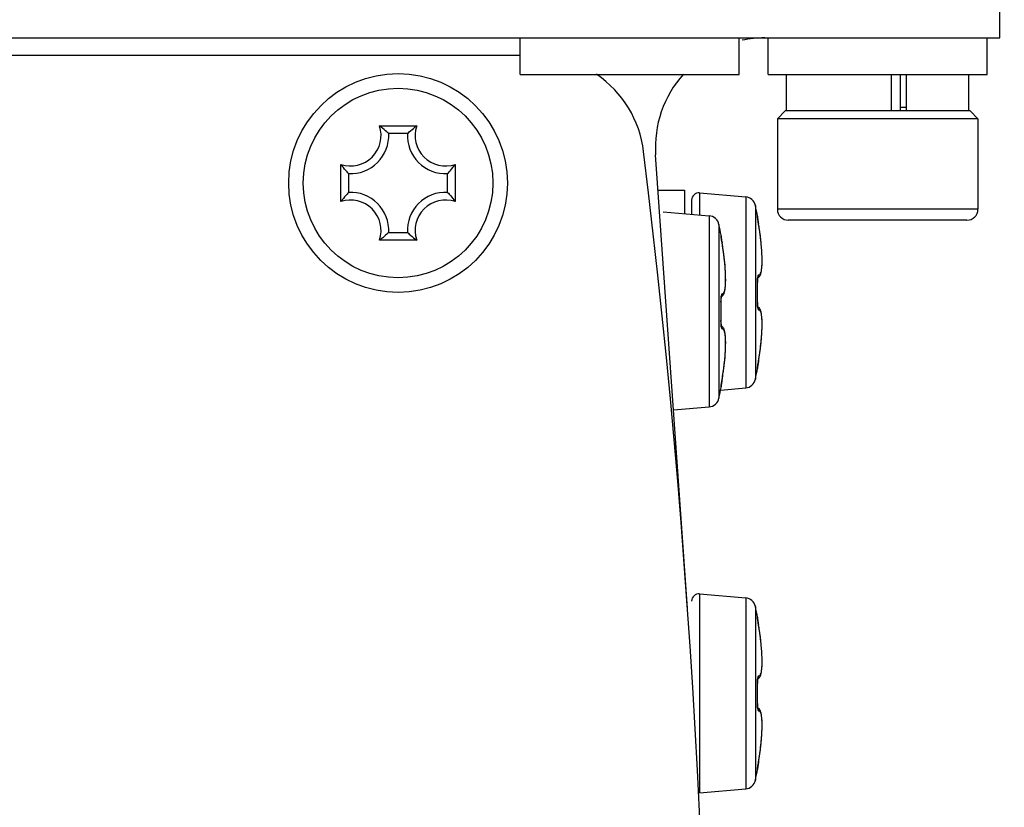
# Model space of a CAD drawing. Header units: millimetres. Extents: x 0 to 420, y 0 to 297.
# Tile 96 of 104: x 361.66 to 368.41, y 228.45 to 233.85. Entities that reach past the tile are written whole.
import ezdxf

# ---------------------------------------------------------------- set-up
doc = ezdxf.new("R2010")
doc.units = ezdxf.units.MM
doc.header["$LTSCALE"] = 23.1
doc.layers.get('0').update_dxf_attribs({"linetype": 'CONTINUOUS'})
doc.layers.add('02___PRT_ALL_AXES', color=7, linetype='CONTINUOUS')
doc.layers.add('DIM_PILOTEES', color=7, linetype='CONTINUOUS')
doc.styles.get("Standard").update_dxf_attribs({"font": 'txt', "width": 0.7})
doc.dimstyles.new('DIMSTYLE_1', dxfattribs={"dimtxt": 2.5, "dimasz": 3.5, "dimexe": 2, "dimexo": 0, "dimtad": 1, "dimdec": 0, "dimlfac": 4, "dimdsep": 46, "dimtxsty": 'STANDARD', "dimblk": '_FILLED', "dimblk1": '_FILLED', "dimblk2": '_FILLED', "dimcen": 0.09, "dimazin": 2, "dimtp": 0.5, "dimtm": 0.5, "dimtfac": 1, "dimtdec": 0, "dimtofl": 0, "dimtmove": 0, "dimatfit": 3, "dimldrblk": '_FILLED', "dimfxl": 1, "dimtolj": 1, "dimarcsym": 0})
doc.dimstyles.new('DIMSTYLE_5', dxfattribs={"dimtxt": 2.5, "dimasz": 3.5, "dimexe": 2, "dimexo": 0, "dimgap": 2.5, "dimtad": 1, "dimlfac": 4, "dimdsep": 46, "dimtxsty": 'STANDARD', "dimblk": '_FILLED', "dimblk1": '_FILLED', "dimblk2": '_FILLED', "dimcen": 0.09, "dimazin": 2, "dimtp": 0.5, "dimtm": 0.5, "dimtfac": 1, "dimtofl": 0, "dimtmove": 0, "dimatfit": 3, "dimldrblk": '_FILLED', "dimfxl": 1, "dimtolj": 1, "dimarcsym": 0})
doc.dimstyles.new('DIMSTYLE_6', dxfattribs={"dimtxt": 2.5, "dimasz": 3.5, "dimexe": 2, "dimexo": 0, "dimtad": 1, "dimdec": 0, "dimlfac": 4, "dimdsep": 46, "dimtxsty": 'STANDARD', "dimblk": '_FILLED', "dimblk1": '_FILLED', "dimblk2": '_FILLED', "dimcen": 0.09, "dimazin": 2, "dimtp": 0.5, "dimtm": 0.5, "dimtfac": 1, "dimtdec": 0, "dimtofl": 0, "dimtmove": 0, "dimatfit": 3, "dimldrblk": '_FILLED', "dimfxl": 1, "dimtolj": 1, "dimarcsym": 0})

# ---------------------------------------------------------------- blocks, each defined once
blk = doc.blocks.new('_FILLED')
at = {"color": 0, "linetype": 'BYBLOCK'}
blk.add_solid([(0, 0), (-1, 0.1429), (-1, -0.1429)], dxfattribs=at)
blk = doc.blocks.new('*D5')
at = {"layer": 'DIM_PILOTEES', "color": 2, "linetype": 'CONTINUOUS'}
for p, q in [((370.3691, 250.8761), (370.3691, 152.328)), ((334.0786, 188.2428), (334.0786, 152.328)), ((334.0786, 154.328), (352.2238, 154.328)), ((370.3691, 154.328), (352.2238, 154.328))]:
    blk.add_line(p, q, dxfattribs=at)
at = {"layer": 'DIM_PILOTEES', "color": 2, "linetype": 'CONTINUOUS', "xscale": 3.5, "yscale": 3.5, "zscale": 3.5, "rotation": 180}
blk.add_blockref('_FILLED', (334.0786, 154.328), dxfattribs=at)
at = {"layer": 'DIM_PILOTEES', "color": 2, "linetype": 'CONTINUOUS', "xscale": 3.5, "yscale": 3.5, "zscale": 3.5}
blk.add_blockref('_FILLED', (370.3691, 154.328), dxfattribs=at)
at = {"layer": 'DIM_PILOTEES', "color": 2, "linetype": 'CONTINUOUS', "insert": (352.8345, 157.453), "char_height": 2.5, "width": 7.767857, "attachment_point": 2, "line_spacing_factor": 0.9}
blk.add_mtext('{\\ftxt;\\W0.0001;\\H0.0001;\\~}{\\ftxt;\\W2.0714285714;\\H2.5; }{\\ftxt;\\W0.0001;\\H0.0001;\\~}', dxfattribs=at)
blk = doc.blocks.new('*D8')
at = {"layer": 'DIM_PILOTEES', "color": 2, "linetype": 'CONTINUOUS'}
for p, q in [((309.135, 219.2813), (296.6884, 217.6427)), ((396.5402, 219.2791), (408.9702, 217.6427))]:
    blk.add_line(p, q, dxfattribs=at)
for start, end in [(90, 187.5), (-7.5, 90)]:
    blk.add_arc((352.8293, 225.0337), 54.6253, start, end, dxfattribs=at)
for points in [[(297.8283, 221.3373), (298.6713, 217.9037), (298.8234, 221.436)], [(406.8352, 221.436), (406.9873, 217.9037), (407.8303, 221.3373)]]:
    blk.add_solid(points, dxfattribs=at)
at = {"layer": 'DIM_PILOTEES', "color": 2, "linetype": 'CONTINUOUS', "insert": (354.2824, 284.6414), "char_height": 2.5, "width": 23.75, "attachment_point": 2, "rotation": 358.60351, "line_spacing_factor": 0.9}
blk.add_mtext('{\\ftxt;\\W0.0001;\\H0.0001;\\~}{\\ftxt;\\W3.5952380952;\\H2.5; }{\\ftxt;\\W0.0001;\\H0.0001;\\~}{\\ftxt;\\W0.0001;\\H0.0001;\\~}{\\ftxt;\\W2.0714285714;\\H2.5; }{\\ftxt;\\W0.0001;\\H0.0001;\\~}{\\ftxt;\\W0.0001;\\H0.0001;\\~}{\\ftxt;\\W0.6666666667;\\H2.5; }{\\ftxt;\\W0.0001;\\H0.0001;\\~}', dxfattribs=at)
blk = doc.blocks.new('*D9')
at = {"layer": 'DIM_PILOTEES', "color": 2, "linetype": 'CONTINUOUS'}
blk.add_line((375.0271, 250.397), (398.1553, 276.8234), dxfattribs=at)
at = {"layer": 'DIM_PILOTEES', "color": 2, "linetype": 'CONTINUOUS', "xscale": 3.5, "yscale": 3.5, "zscale": 3.5, "rotation": 228.8077886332}
blk.add_blockref('_FILLED', (375.0271, 250.397), dxfattribs=at)
at = {"layer": 'DIM_PILOTEES', "color": 2, "linetype": 'CONTINUOUS', "insert": (391.2171, 273.6409), "char_height": 2.5, "width": 10.446429, "attachment_point": 1, "rotation": 48.80779, "line_spacing_factor": 0.9}
blk.add_mtext('{\\ftxt;\\W0.0001;\\H0.0001;\\~}{\\ftxt;\\W0.7857142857;\\H2.5; }{\\ftxt;\\W0.0001;\\H0.0001;\\~}{\\ftxt;\\W0.0001;\\H0.0001;\\~}{\\ftxt;\\W2.0;\\H2.5; }{\\ftxt;\\W0.0001;\\H0.0001;\\~}', dxfattribs=at)

msp = doc.modelspace()

# ---------------------------------------------------------------- linework, layer by layer
at = {"color": 7, "linetype": 'CONTINUOUS'}
for p, q in [((368.3752, 233.7289), (368.3752, 251.3539)), ((337.3002, 233.7289), (368.3752, 233.7289)), ((366.7877, 233.4789), (366.7877, 233.7289)), ((368.2877, 233.4789), (368.2877, 233.7289)), ((366.7877, 233.4789), (368.2877, 233.4789)), ((366.9127, 233.2289), (366.9127, 233.4789)), ((367.6337, 233.2289), (367.6337, 233.4789)), ((367.6939, 233.2289), (367.6939, 233.4789)), ((367.7347, 233.2289), (367.7347, 233.4789)), ((368.1627, 233.2289), (368.1627, 233.4789)), ((366.904, 233.2289), (366.8502, 233.1751)), ((368.1715, 233.2289), (366.904, 233.2289)), ((367.6939, 233.2539), (367.7347, 233.2539)), ((368.1715, 233.2289), (368.2252, 233.1751)), ((366.8502, 233.1751), (366.8502, 232.5539)), ((368.2252, 233.1751), (366.8502, 233.1751)), ((368.2252, 233.1751), (368.2252, 232.5539)), ((364.1225, 233.1257), (364.378, 233.1257)), ((364.3147, 233.0729), (364.1858, 233.0729)), ((366.2344, 229.8157), (366.016, 232.9264)), ((363.8585, 232.6061), (363.8585, 232.8616)), ((364.642, 232.8616), (364.642, 232.6061)), ((363.9112, 232.7983), (363.9112, 232.6695)), ((364.5893, 232.6695), (364.5893, 232.7983)), ((366.033, 232.6839), (366.2127, 232.6839)), ((366.2127, 232.6839), (366.2127, 232.5239)), ((363.8675, 232.6184), (363.8665, 232.6171)), ((363.8675, 232.6183), (363.8665, 232.6171)), ((366.2627, 232.6168), (366.2627, 232.5195)), ((366.3171, 232.6666), (366.3171, 232.5148)), ((366.3171, 232.6666), (366.6331, 232.639)), ((366.6331, 232.639), (366.6331, 231.3288)), ((366.6999, 232.5799), (366.6999, 231.3879)), ((368.2252, 232.5539), (366.8502, 232.5539)), ((366.0671, 232.5366), (366.3831, 232.509)), ((366.3831, 232.509), (366.3831, 231.1988)), ((366.7138, 232.5058), (366.7147, 232.5059)), ((366.7143, 232.5), (366.7142, 232.5015)), ((366.7143, 232.4997), (366.7142, 232.5013)), ((366.7147, 232.497), (366.7143, 232.4997)), ((366.7149, 232.4952), (366.7147, 232.497)), ((366.7147, 232.4967), (366.7147, 232.497)), ((366.7152, 232.4926), (366.7148, 232.4956)), ((366.7157, 232.4896), (366.7152, 232.4931)), ((366.7163, 232.4854), (366.7156, 232.4903)), ((366.717, 232.4804), (366.7162, 232.4862)), ((366.7181, 232.4734), (366.7168, 232.4817)), ((366.4499, 232.4499), (366.4499, 231.2579)), ((366.7196, 232.464), (366.7181, 232.4738)), ((366.7213, 232.454), (366.7196, 232.4641)), ((366.7256, 232.4275), (366.7213, 232.454)), ((366.7255, 232.4278), (366.7214, 232.4536)), ((366.7299, 232.3982), (366.7255, 232.4278)), ((368.1502, 232.4789), (366.9252, 232.4789)), ((364.1347, 232.3512), (364.1334, 232.3502)), ((364.1347, 232.3512), (364.1334, 232.3502)), ((364.1858, 232.3948), (364.3147, 232.3948)), ((366.4638, 232.3758), (366.4647, 232.3759)), ((366.4643, 232.3703), (366.4642, 232.3713)), ((366.4647, 232.367), (366.4643, 232.3703)), ((366.4654, 232.3614), (366.465, 232.3641)), ((366.4661, 232.3566), (366.4654, 232.3614)), ((366.4669, 232.3511), (366.4661, 232.3566)), ((366.4683, 232.3426), (366.4669, 232.3511)), ((366.7369, 232.3433), (366.7337, 232.3703)), ((364.378, 232.3421), (364.1225, 232.3421)), ((366.4698, 232.333), (366.4683, 232.3426)), ((366.4713, 232.324), (366.4698, 232.333)), ((366.7396, 232.3175), (366.7369, 232.3433)), ((366.7388, 232.3248), (366.7385, 232.3279)), ((366.7418, 232.2933), (366.7396, 232.3177)), ((366.7447, 232.2493), (366.7435, 232.2706)), ((366.7456, 232.2292), (366.7447, 232.2493)), ((366.746, 232.2107), (366.7456, 232.2293)), ((366.746, 232.1936), (366.746, 232.2108)), ((366.4906, 232.176), (366.4904, 232.1792)), ((366.7426, 232.1393), (366.7439, 232.1509)), ((366.7439, 232.1508), (366.745, 232.1638)), ((366.745, 232.1637), (366.7457, 232.178)), ((366.7457, 232.1779), (366.746, 232.1937)), ((366.7153, 232.0819), (366.716, 232.0822)), ((366.7389, 232.1199), (366.7409, 232.1291)), ((366.7409, 232.129), (366.7426, 232.1393)), ((366.7138, 232.0525), (366.7143, 232.0525)), ((366.4643, 231.9377), (366.4645, 231.9426)), ((366.4645, 231.9425), (366.4648, 231.9468)), ((366.4648, 231.9468), (366.4652, 231.9504)), ((366.4653, 231.952), (366.4668, 231.9527)), ((366.4638, 231.9225), (366.4643, 231.9225)), ((366.4642, 231.9325), (366.4643, 231.9379)), ((366.4642, 231.927), (366.4642, 231.9328)), ((366.4643, 231.9225), (366.4642, 231.9274)), ((366.7138, 231.9153), (366.7143, 231.9153)), ((366.7142, 231.9108), (366.7143, 231.9153)), ((366.7144, 231.8977), (366.7143, 231.9018)), ((366.7146, 231.8939), (366.7144, 231.8977)), ((366.7149, 231.8905), (366.7146, 231.8943)), ((366.739, 231.8478), (366.7367, 231.856)), ((366.7409, 231.8387), (366.7389, 231.8479)), ((366.7426, 231.8284), (366.7409, 231.8388)), ((366.7439, 231.8169), (366.7426, 231.8285)), ((366.745, 231.804), (366.7439, 231.817)), ((366.4638, 231.7853), (366.4643, 231.7853)), ((366.4668, 231.7551), (366.4653, 231.7558)), ((366.7447, 231.7185), (366.7456, 231.7386)), ((366.7457, 231.7898), (366.745, 231.8041)), ((366.7456, 231.7385), (366.746, 231.7571)), ((366.746, 231.7571), (366.746, 231.7742)), ((366.4876, 231.7228), (366.4851, 231.7305)), ((366.4898, 231.7143), (366.4876, 231.7229)), ((366.4916, 231.7049), (366.4898, 231.7144)), ((366.4931, 231.6943), (366.4916, 231.705)), ((366.4943, 231.6826), (366.4931, 231.6944)), ((366.4952, 231.6696), (366.4943, 231.6827)), ((366.7435, 231.6972), (366.7448, 231.7187)), ((366.4945, 231.5844), (366.4954, 231.6044)), ((366.4958, 231.6553), (366.4952, 231.6697)), ((366.4954, 231.6043), (366.4959, 231.6228)), ((366.496, 231.6397), (366.4958, 231.6554)), ((366.4959, 231.6227), (366.496, 231.6398)), ((366.7337, 231.5975), (366.7369, 231.6247)), ((366.7404, 231.6591), (366.7406, 231.6608)), ((366.4892, 231.5167), (366.4915, 231.5409)), ((366.4915, 231.5409), (366.4932, 231.5635)), ((366.7213, 231.5138), (366.7256, 231.5403)), ((366.7256, 231.5402), (366.7299, 231.5696)), ((366.7299, 231.5693), (366.7337, 231.5978)), ((366.4833, 231.4649), (366.4866, 231.4917)), ((366.4865, 231.4914), (366.4893, 231.5169)), ((366.7142, 231.4663), (366.7144, 231.4685)), ((366.7143, 231.4675), (366.7147, 231.4708)), ((366.7147, 231.4708), (366.7148, 231.4721)), ((366.7148, 231.4721), (366.7152, 231.4748)), ((366.7152, 231.4748), (366.7156, 231.478)), ((366.7156, 231.478), (366.7165, 231.4836)), ((366.7165, 231.4836), (366.7175, 231.4902)), ((366.7175, 231.4902), (366.7186, 231.4976)), ((366.7186, 231.4976), (366.7204, 231.5084)), ((366.7204, 231.5084), (366.7213, 231.5138)), ((366.4713, 231.3838), (366.4754, 231.4089)), ((366.4753, 231.4087), (366.4796, 231.4376)), ((366.4796, 231.4372), (366.4834, 231.4652)), ((366.7147, 231.4619), (366.7138, 231.462)), ((366.7142, 231.4663), (366.7143, 231.4675)), ((366.4642, 231.3363), (366.4643, 231.3382)), ((366.4643, 231.3382), (366.4647, 231.3408)), ((366.4647, 231.3411), (366.465, 231.3437)), ((366.4647, 231.3408), (366.4648, 231.3421)), ((366.465, 231.3435), (366.4655, 231.3467)), ((366.4654, 231.3464), (366.466, 231.3502)), ((366.4659, 231.3499), (366.4669, 231.3563)), ((366.4668, 231.3559), (366.468, 231.3633)), ((366.4679, 231.3629), (366.4692, 231.3711)), ((366.4691, 231.3706), (366.471, 231.3818)), ((366.4706, 231.3795), (366.4713, 231.3838)), ((366.4612, 231.3138), (366.6331, 231.3288)), ((366.4647, 231.3319), (366.4638, 231.332)), ((366.1388, 231.1774), (366.3831, 231.1988)), ((366.3171, 229.9166), (366.3171, 228.5511)), ((366.3171, 229.9166), (366.6331, 229.889)), ((366.6331, 229.889), (366.6331, 228.5788)), ((366.6999, 229.8299), (366.6999, 228.6379)), ((366.7138, 229.7558), (366.7147, 229.7559)), ((366.7143, 229.75), (366.7142, 229.7515)), ((366.7143, 229.7497), (366.7142, 229.7513)), ((366.7147, 229.747), (366.7143, 229.7497)), ((366.7149, 229.7452), (366.7147, 229.747)), ((366.7147, 229.7467), (366.7147, 229.747)), ((366.7152, 229.7426), (366.7148, 229.7456)), ((366.7157, 229.7396), (366.7152, 229.7431)), ((366.7163, 229.7354), (366.7156, 229.7403)), ((366.717, 229.7304), (366.7162, 229.7362)), ((366.7181, 229.7234), (366.7168, 229.7317)), ((366.7196, 229.714), (366.7181, 229.7238)), ((366.7213, 229.704), (366.7196, 229.7141)), ((366.7256, 229.6775), (366.7213, 229.704)), ((366.7255, 229.6778), (366.7214, 229.7036)), ((366.7299, 229.6482), (366.7255, 229.6778)), ((366.7369, 229.5933), (366.7337, 229.6203)), ((366.7396, 229.5675), (366.7369, 229.5933)), ((366.7388, 229.5748), (366.7385, 229.5779)), ((366.7418, 229.5433), (366.7396, 229.5677)), ((366.7447, 229.4993), (366.7435, 229.5206)), ((366.7456, 229.4792), (366.7447, 229.4993)), ((366.746, 229.4607), (366.7456, 229.4793)), ((366.7457, 229.4279), (366.746, 229.4437)), ((366.746, 229.4436), (366.746, 229.4608)), ((366.7389, 229.3699), (366.7409, 229.3791)), ((366.7409, 229.379), (366.7426, 229.3893)), ((366.7426, 229.3893), (366.7439, 229.4009)), ((366.7439, 229.4008), (366.745, 229.4138)), ((366.745, 229.4137), (366.7457, 229.428)), ((366.7153, 229.3319), (366.716, 229.3322)), ((366.7138, 229.3025), (366.7143, 229.3025)), ((366.7138, 229.1653), (366.7143, 229.1653)), ((366.7142, 229.1608), (366.7143, 229.1653)), ((366.7144, 229.1477), (366.7143, 229.1518)), ((366.7146, 229.1439), (366.7144, 229.1477)), ((366.7149, 229.1405), (366.7146, 229.1443)), ((366.739, 229.0978), (366.7367, 229.106)), ((366.7409, 229.0887), (366.7389, 229.0979)), ((366.7426, 229.0784), (366.7409, 229.0888)), ((366.7439, 229.0669), (366.7426, 229.0785)), ((366.745, 229.054), (366.7439, 229.067)), ((366.7457, 229.0398), (366.745, 229.0541)), ((366.7447, 228.9685), (366.7456, 228.9886)), ((366.7456, 228.9885), (366.746, 229.0071)), ((366.746, 229.0071), (366.746, 229.0242)), ((366.7404, 228.9091), (366.7406, 228.9108)), ((366.7435, 228.9472), (366.7448, 228.9687)), ((366.7299, 228.8193), (366.7337, 228.8478)), ((366.7337, 228.8475), (366.7369, 228.8747)), ((366.7213, 228.7638), (366.7256, 228.7903)), ((366.7256, 228.7902), (366.7299, 228.8196)), ((366.7147, 228.7119), (366.7138, 228.712)), ((366.7142, 228.7163), (366.7144, 228.7185)), ((366.7142, 228.7163), (366.7143, 228.7175)), ((366.7143, 228.7175), (366.7147, 228.7208)), ((366.7147, 228.7208), (366.7148, 228.7221)), ((366.7148, 228.7221), (366.7152, 228.7248)), ((366.7152, 228.7248), (366.7156, 228.728)), ((366.7156, 228.728), (366.7165, 228.7336)), ((366.7165, 228.7336), (366.7175, 228.7402)), ((366.7175, 228.7402), (366.7186, 228.7476)), ((366.7186, 228.7476), (366.7204, 228.7584)), ((366.7204, 228.7584), (366.7213, 228.7638)), ((366.3171, 228.5511), (366.6331, 228.5788))]:
    msp.add_line(p, q, dxfattribs=at)
at = {"color": 3, "linetype": 'CONTINUOUS'}
msp.add_line((365.0877, 233.6089), (340.5877, 233.6089), dxfattribs=at)
at = {"color": 7, "linetype": 'CONTINUOUS'}
for points in [[(366.465, 232.3641), (366.4647, 232.3664), (366.4647, 232.367)], [(366.7369, 232.3431), (366.7337, 232.37), (366.7299, 232.3984)], [(366.4668, 231.9527), (366.4731, 231.9578), (366.478, 231.9637), (366.4819, 231.9702), (366.485, 231.9773), (366.4876, 231.9849), (366.4898, 231.9934), (366.4916, 232.0028), (366.4931, 232.0134), (366.4943, 232.0251), (366.4952, 232.0381), (366.4958, 232.0523), (366.496, 232.068), (366.4959, 232.085), (366.4954, 232.1034), (366.4945, 232.1231), (366.4932, 232.1443), (366.4915, 232.1669), (366.4893, 232.1908), (366.4866, 232.2161), (366.4834, 232.2426), (366.4796, 232.2702), (366.4754, 232.2989), (366.4713, 232.324)], [(366.7448, 232.2491), (366.7435, 232.2705), (366.7418, 232.2935)], [(366.7143, 232.0525), (366.7142, 232.0571), (366.7142, 232.0617), (366.7143, 232.0661), (366.7144, 232.0702), (366.7146, 232.074), (366.7149, 232.0775), (366.7152, 232.0806)], [(366.7152, 232.0806), (366.7155, 232.0833), (366.7158, 232.0856), (366.7162, 232.0875), (366.7164, 232.0888), (366.7166, 232.0896)], [(366.716, 232.0822), (366.722, 232.0867), (366.7268, 232.092), (366.7308, 232.098), (366.734, 232.1046), (366.7367, 232.1118), (366.739, 232.1199)], [(366.7143, 231.9153), (366.7147, 231.9353), (366.715, 231.9595), (366.7151, 231.9837), (366.715, 232.0079), (366.7147, 232.0322), (366.7143, 232.0525)], [(366.4652, 231.9504), (366.4655, 231.9534), (366.4659, 231.9558), (366.4662, 231.9577), (366.4665, 231.959)], [(366.4642, 231.782), (366.4647, 231.8047), (366.465, 231.8292), (366.4651, 231.8537), (366.465, 231.8782), (366.4647, 231.9027), (366.4643, 231.9225)], [(366.7142, 231.9051), (366.7142, 231.9089), (366.7142, 231.9129)], [(366.7143, 231.9013), (366.7142, 231.9062), (366.7142, 231.9108)], [(366.7153, 231.8857), (366.7151, 231.8883), (366.7148, 231.8912)], [(366.7153, 231.8859), (366.7152, 231.8874), (366.7149, 231.8905)], [(366.722, 231.8811), (366.716, 231.8856), (366.7153, 231.8859)], [(366.7167, 231.8781), (366.7167, 231.8779), (366.7167, 231.8781), (366.7165, 231.8789), (366.7162, 231.88), (366.7159, 231.8815), (366.7156, 231.8835), (366.7153, 231.8857)], [(366.7366, 231.856), (366.734, 231.8632), (366.7307, 231.8698), (366.7268, 231.8758), (366.722, 231.8811)], [(366.4655, 231.7542), (366.4652, 231.7569), (366.4649, 231.7601), (366.4646, 231.7637), (366.4644, 231.7678), (366.4643, 231.7723), (366.4642, 231.777), (366.4642, 231.782)], [(366.4667, 231.748), (366.4667, 231.7479), (366.4666, 231.7482), (366.4664, 231.7491), (366.4662, 231.7503), (366.4659, 231.752), (366.4655, 231.7542)], [(366.485, 231.7305), (366.4819, 231.7375), (366.478, 231.7441), (366.4731, 231.75), (366.4668, 231.7551)], [(366.746, 231.757), (366.746, 231.7741), (366.7457, 231.7899)], [(366.7369, 231.6245), (366.7396, 231.6501), (366.7418, 231.6743), (366.7435, 231.6973)], [(366.7369, 231.6247), (366.7396, 231.6503), (366.7418, 231.6745)], [(366.4915, 231.5406), (366.4932, 231.5632), (366.4945, 231.5846)], [(366.7369, 229.5931), (366.7337, 229.62), (366.7299, 229.6484)], [(366.7448, 229.4991), (366.7435, 229.5205), (366.7418, 229.5435)], [(366.7143, 229.3025), (366.7142, 229.3071), (366.7142, 229.3117), (366.7143, 229.3161), (366.7144, 229.3202), (366.7146, 229.324), (366.7149, 229.3275), (366.7152, 229.3306)], [(366.7152, 229.3306), (366.7155, 229.3333), (366.7158, 229.3356), (366.7162, 229.3375), (366.7164, 229.3388), (366.7166, 229.3396)], [(366.716, 229.3322), (366.722, 229.3367), (366.7268, 229.342), (366.7308, 229.348), (366.734, 229.3546), (366.7367, 229.3618), (366.739, 229.3699)], [(366.7143, 229.1653), (366.7147, 229.1853), (366.715, 229.2095), (366.7151, 229.2337), (366.715, 229.2579), (366.7147, 229.2822), (366.7143, 229.3025)], [(366.7142, 229.1551), (366.7142, 229.1589), (366.7142, 229.1629)], [(366.7143, 229.1513), (366.7142, 229.1562), (366.7142, 229.1608)], [(366.7153, 229.1357), (366.7151, 229.1383), (366.7148, 229.1412)], [(366.7153, 229.1359), (366.7152, 229.1374), (366.7149, 229.1405)], [(366.722, 229.1311), (366.716, 229.1356), (366.7153, 229.1359)], [(366.7167, 229.1281), (366.7167, 229.1279), (366.7167, 229.1281), (366.7165, 229.1289), (366.7162, 229.13), (366.7159, 229.1315), (366.7156, 229.1335), (366.7153, 229.1357)], [(366.7366, 229.106), (366.734, 229.1132), (366.7307, 229.1198), (366.7268, 229.1258), (366.722, 229.1311)], [(366.746, 229.007), (366.746, 229.0241), (366.7457, 229.0399)], [(366.7369, 228.8745), (366.7396, 228.9001), (366.7418, 228.9243), (366.7435, 228.9473)], [(366.7369, 228.8747), (366.7396, 228.9003), (366.7418, 228.9245)]]:
    msp.add_lwpolyline(points, dxfattribs=at)
for centre, radius in [((352.8293, 225.0337), 33.7052), ((364.2502, 232.7339), 0.65)]:
    msp.add_circle(centre, radius, dxfattribs=at)
at = {"color": 3, "linetype": 'CONTINUOUS'}
msp.add_circle((364.2502, 232.7339), 0.75, dxfattribs=at)
at = {"color": 7, "linetype": 'CONTINUOUS'}
for centre, radius, start, end in [((366.7642, 232.9789), 0.75, 90, 101.99431), ((366.7642, 232.9789), 0.75, 138.07553, 184.01678), ((363.9252, 233.0589), 0.2082, 251.30248, 18.69752), ((363.8132, 232.6946), 0.5305, 52.69901, 54.3401), ((364.6872, 232.6946), 0.5305, 125.6599, 127.30093), ((364.5752, 233.0589), 0.2082, 161.30248, 288.69752), ((363.9252, 233.0589), 0.2609, 266.91266, 3.08734), ((364.5752, 233.0589), 0.2609, 176.91266, 273.08734), ((364.2895, 233.1709), 0.5305, 215.6599, 217.30107), ((364.211, 233.1709), 0.5305, 322.69891, 324.3401), ((364.2882, 232.2978), 0.5289, 142.8704, 144.34214), ((363.9252, 232.4089), 0.2082, 341.30248, 108.69752), ((363.9252, 232.4089), 0.2609, 356.91266, 93.08734), ((364.5752, 232.4089), 0.2609, 86.91266, 183.08734), ((364.5752, 232.4089), 0.2082, 71.30248, 198.69752), ((364.211, 232.2969), 0.5305, 35.6599, 37.30107), ((366.3127, 232.6168), 0.05, 85, 180), ((366.6265, 232.5643), 0.075, 12.03939, 85), ((363.9052, 231.9839), 2.8575, 10.52557, 12.03939), ((366.9252, 232.5539), 0.075, 180, 270), ((368.1502, 232.5539), 0.075, 270, 360), ((366.3765, 232.4343), 0.075, 12.03939, 85), ((366.6892, 232.5012), 0.0251, 359.32703, 10.48604), ((366.6901, 232.5013), 0.025, 350.06029, 10.52557), ((363.6552, 231.8539), 2.8575, 10.52557, 12.03939), ((364.6301, 232.1022), 2.1205, 9.39747, 9.54972), ((364.624, 232.1012), 2.1267, 8.97402, 9.39744), ((364.6284, 232.1019), 2.1223, 8.67514, 8.9742), ((364.653, 232.1056), 2.0974, 8.13366, 8.6759), ((363.8142, 232.7718), 0.5289, 305.65786, 307.1296), ((364.6872, 232.7732), 0.5305, 232.69901, 234.3401), ((366.4392, 232.3712), 0.0251, 359.32974, 10.48606), ((366.4401, 232.3713), 0.025, 350.0616, 10.52557), ((364.6867, 232.1104), 2.0634, 7.84357, 8.13306), ((364.7238, 232.1155), 2.0259, 7.40232, 7.84422), ((364.7797, 232.1228), 1.9695, 6.96454, 7.40247), ((364.8304, 232.129), 1.9184, 6.69098, 6.96396), ((364.929, 232.1403), 1.8192, 5.9163, 6.69753), ((364.3687, 231.9703), 2.1321, 9.37079, 9.54973), ((364.3714, 231.9707), 2.1294, 9.05278, 9.37089), ((364.3835, 231.9726), 2.1171, 8.69515, 9.05287), ((364.4009, 231.9753), 2.0995, 8.21774, 8.69547), ((365.0543, 232.1532), 1.6933, 5.30057, 5.81545), ((364.4284, 231.9793), 2.0717, 7.91247, 8.21754), ((364.468, 231.9848), 2.0317, 7.43728, 7.91323), ((364.5161, 231.991), 1.9833, 7.12605, 7.43673), ((364.5698, 231.9977), 1.9291, 6.68257, 7.12681), ((364.6354, 232.0054), 1.8631, 6.30142, 6.68238), ((364.6996, 232.0125), 1.7985, 5.93907, 6.3014), ((364.7941, 232.0223), 1.7035, 5.28472, 5.942), ((367.0194, 232.0598), 0.3056, 180.45021, 181.3718), ((363.85, 231.9839), 2.8647, 358.62737, 1.37251), ((366.7676, 231.9298), 0.3039, 180.46424, 181.37354), ((363.6, 231.8539), 2.8647, 358.62751, 1.37267), ((367.0188, 231.908), 0.305, 178.62775, 179.56507), ((366.696, 231.8653), 0.0253, 23.38533, 37.00458), ((366.7682, 231.778), 0.3045, 178.62644, 179.54417), ((364.7784, 231.8452), 1.9709, 352.55732, 353.048), ((364.8325, 231.8385), 1.9164, 353.04888, 353.32115), ((364.9546, 231.8245), 1.7934, 353.31386, 354.70926), ((364.634, 231.8651), 2.1167, 351.00352, 351.32047), ((364.6543, 231.862), 2.0961, 351.31984, 351.87012), ((364.6858, 231.8575), 2.0643, 351.87059, 352.16017), ((364.7211, 231.8526), 2.0287, 352.1597, 352.55793), ((364.5147, 231.7169), 1.9846, 352.55403, 352.8623), ((364.5685, 231.7102), 1.9304, 352.86149, 353.3117), ((364.6345, 231.7025), 1.864, 353.31192, 353.69412), ((364.6986, 231.6954), 1.7995, 353.69416, 354.05399), ((364.789, 231.686), 1.7086, 354.05153, 354.66952), ((364.861, 231.6792), 1.6363, 354.67289, 354.80323), ((366.6901, 231.4665), 0.025, 349.47443, 9.94036), ((364.6204, 231.8672), 2.1304, 350.45025, 350.60775), ((364.6224, 231.8669), 2.1284, 350.60762, 351.00353), ((364.3712, 231.7371), 2.1296, 350.63067, 350.93438), ((364.3834, 231.7352), 2.1173, 350.93428, 351.29098), ((364.4008, 231.7325), 2.0997, 351.29063, 351.78556), ((364.4281, 231.7286), 2.0721, 351.7858, 352.07885), ((364.467, 231.7232), 2.0327, 352.07806, 352.55347), ((363.9052, 231.9839), 2.8575, 347.96061, 349.47443), ((366.6892, 231.4666), 0.0251, 349.51149, 0.67346), ((366.4392, 231.3366), 0.0251, 349.51147, 0.66904), ((366.4401, 231.3365), 0.025, 349.47443, 9.93878), ((364.3682, 231.7376), 2.1326, 350.45026, 350.63076), ((366.6265, 231.4035), 0.075, 275, 347.96061), ((363.6552, 231.8539), 2.8575, 347.96061, 349.47443), ((366.3765, 231.2735), 0.075, 275, 347.96061), ((366.3127, 229.8668), 0.05, 85, 180), ((366.6265, 229.8143), 0.075, 12.03939, 85), ((363.9052, 229.2339), 2.8575, 10.52557, 12.03939), ((366.6892, 229.7512), 0.0251, 359.32703, 10.48604), ((366.6901, 229.7513), 0.025, 350.06029, 10.52557), ((364.6301, 229.3522), 2.1205, 9.39747, 9.54972), ((364.624, 229.3512), 2.1267, 8.97402, 9.39744), ((364.6284, 229.3519), 2.1223, 8.67514, 8.9742), ((364.653, 229.3556), 2.0974, 8.13366, 8.6759), ((364.6867, 229.3604), 2.0634, 7.84357, 8.13306), ((364.7238, 229.3655), 2.0259, 7.40232, 7.84422), ((364.7797, 229.3728), 1.9695, 6.96454, 7.40247), ((364.8304, 229.379), 1.9184, 6.69098, 6.96396), ((364.929, 229.3903), 1.8192, 5.9163, 6.69753), ((365.0543, 229.4032), 1.6933, 5.30057, 5.81545), ((367.0194, 229.3098), 0.3056, 180.45021, 181.3718), ((363.85, 229.2339), 2.8647, 358.62737, 1.37251), ((367.0188, 229.158), 0.305, 178.62775, 179.56507), ((366.696, 229.1153), 0.0253, 23.38533, 37.00458), ((364.9546, 229.0745), 1.7934, 353.31386, 354.70926), ((364.7211, 229.1026), 2.0287, 352.1597, 352.55793), ((364.7784, 229.0952), 1.9709, 352.55732, 353.048), ((364.8325, 229.0885), 1.9164, 353.04888, 353.32115), ((364.6204, 229.1172), 2.1304, 350.45025, 350.60775), ((364.6224, 229.1169), 2.1284, 350.60762, 351.00353), ((364.634, 229.1151), 2.1167, 351.00352, 351.32047), ((364.6543, 229.112), 2.0961, 351.31984, 351.87012), ((364.6858, 229.1075), 2.0643, 351.87059, 352.16017), ((363.9052, 229.2339), 2.8575, 347.96061, 349.47443), ((366.6892, 228.7166), 0.0251, 349.51149, 0.67346), ((366.6901, 228.7165), 0.025, 349.47443, 9.94036), ((366.6265, 228.6535), 0.075, 275, 347.96061)]:
    msp.add_arc(centre, radius, start, end, dxfattribs=at)
at = {"color": 3, "linetype": 'CONTINUOUS'}
for centre, radius, start, end in [((365.1892, 232.8589), 0.75, 6.96205, 55.80007), ((305.1352, 225.5256), 61.25, 349.973419, 6.962054)]:
    msp.add_arc(centre, radius, start, end, dxfattribs=at)
at = {"color": 7, "linetype": 'CONTINUOUS'}
for points, knots in [([(364.1858, 233.0729), (364.1819, 233.0766), (364.1655, 233.0919), (364.1483, 233.1063), (364.1347, 233.1166)], [0, 0, 0, 0, 0.239454, 1, 1, 1, 1]), ([(364.3147, 233.0729), (364.3186, 233.0766), (364.335, 233.0919), (364.3522, 233.1063), (364.3658, 233.1166)], [0, 0, 0, 0, 0.239454, 1, 1, 1, 1]), ([(363.9112, 232.7983), (363.9075, 232.8022), (363.8923, 232.8187), (363.8778, 232.8359), (363.8675, 232.8494)], [0, 0, 0, 0, 0.239454, 1, 1, 1, 1]), ([(364.5893, 232.7983), (364.593, 232.8022), (364.6082, 232.8187), (364.6226, 232.8359), (364.633, 232.8494)], [0, 0, 0, 0, 0.239455, 1, 1, 1, 1]), ([(363.9112, 232.6695), (363.9075, 232.6656), (363.8923, 232.6491), (363.8778, 232.6319), (363.8675, 232.6184)], [0, 0, 0, 0, 0.239455, 1, 1, 1, 1]), ([(364.5893, 232.6695), (364.593, 232.6656), (364.6082, 232.6491), (364.6226, 232.6319), (364.633, 232.6184)], [0, 0, 0, 0, 0.239454, 1, 1, 1, 1]), ([(366.7138, 232.5058), (366.7138, 232.5058), (366.7138, 232.5055), (366.7137, 232.5051), (366.7138, 232.5043), (366.7139, 232.5026), (366.7142, 232.4999), (366.7145, 232.4975), (366.7147, 232.4961)], [0, 0, 0, 0, 0.018403, 0.067111, 0.147294, 0.25867, 0.572157, 1, 1, 1, 1]), ([(366.7147, 232.4961), (366.7151, 232.4933), (366.7171, 232.4793), (366.7194, 232.4652), (366.7213, 232.454)], [0, 0, 0, 0, 0.197075, 1, 1, 1, 1]), ([(364.1858, 232.3948), (364.1819, 232.3911), (364.1655, 232.3759), (364.1483, 232.3615), (364.1347, 232.3512)], [0, 0, 0, 0, 0.239454, 1, 1, 1, 1]), ([(364.3147, 232.3948), (364.3186, 232.3911), (364.335, 232.3759), (364.3522, 232.3615), (364.3658, 232.3512)], [0, 0, 0, 0, 0.239454, 1, 1, 1, 1]), ([(366.4638, 232.3758), (366.4638, 232.3758), (366.4638, 232.3755), (366.4637, 232.3751), (366.4638, 232.3743), (366.4639, 232.3728), (366.4642, 232.3701), (366.4645, 232.3678), (366.4647, 232.3665)], [0, 0, 0, 0, 0.0185, 0.067174, 0.147264, 0.258524, 0.571871, 1, 1, 1, 1]), ([(366.4647, 232.3665), (366.465, 232.3637), (366.4671, 232.3495), (366.4694, 232.3354), (366.4713, 232.324)], [0, 0, 0, 0, 0.195349, 1, 1, 1, 1]), ([(366.7213, 232.1034), (366.7226, 232.1032), (366.7255, 232.1033), (366.7295, 232.1056), (366.733, 232.1098), (366.7374, 232.1186), (366.7415, 232.1343), (366.7446, 232.1583), (366.746, 232.1886), (366.7459, 232.2246), (366.744, 232.2655), (366.7417, 232.2942), (366.7404, 232.3092)], [0, 0, 0, 0, 0.018985, 0.038871, 0.063, 0.093315, 0.175556, 0.28806, 0.429795, 0.598203, 0.789707, 1, 1, 1, 1]), ([(366.4713, 231.9734), (366.4726, 231.9732), (366.4755, 231.9733), (366.4795, 231.9756), (366.4829, 231.9797), (366.4873, 231.9883), (366.4914, 232.0038), (366.4945, 232.0273), (366.496, 232.0571), (366.4959, 232.0926), (366.4942, 232.1329), (366.492, 232.1612), (366.4906, 232.176)], [0, 0, 0, 0, 0.019114, 0.039096, 0.063265, 0.093571, 0.175685, 0.287996, 0.429559, 0.597878, 0.789442, 1, 1, 1, 1]), ([(366.7152, 232.0864), (366.7149, 232.0843), (366.7139, 232.0746), (366.7137, 232.065), (366.7138, 232.0574)], [0, 0, 0, 0, 0.221679, 1, 1, 1, 1]), ([(366.7213, 232.1034), (366.7206, 232.1036), (366.7194, 232.1027), (366.7185, 232.1011), (366.7173, 232.0982), (366.7161, 232.0932), (366.7155, 232.0889), (366.7152, 232.0864)], [0, 0, 0, 0, 0.106355, 0.190596, 0.301061, 0.601362, 1, 1, 1, 1]), ([(366.4647, 231.9517), (366.4645, 231.9498), (366.4639, 231.9417), (366.4637, 231.9336), (366.4638, 231.9273)], [0, 0, 0, 0, 0.23059, 1, 1, 1, 1]), ([(366.4713, 231.9734), (366.4705, 231.9736), (366.4691, 231.9724), (366.4682, 231.9703), (366.4668, 231.9666), (366.4656, 231.9603), (366.4649, 231.9548), (366.4647, 231.9517)], [0, 0, 0, 0, 0.100032, 0.184467, 0.296356, 0.600557, 1, 1, 1, 1]), ([(366.7138, 231.9103), (366.7137, 231.9076), (366.7138, 231.8979), (366.7143, 231.8882), (366.7152, 231.8812)], [0, 0, 0, 0, 0.272803, 1, 1, 1, 1]), ([(366.7152, 231.8812), (366.7155, 231.8787), (366.7162, 231.8744), (366.7173, 231.8695), (366.7185, 231.8667), (366.7194, 231.8651), (366.7206, 231.8642), (366.7213, 231.8644)], [0, 0, 0, 0, 0.398615, 0.698793, 0.809196, 0.893523, 1, 1, 1, 1]), ([(366.7406, 231.6608), (366.7419, 231.6757), (366.7441, 231.7042), (366.7459, 231.7446), (366.746, 231.7802), (366.7445, 231.8102), (366.7414, 231.8338), (366.7374, 231.8494), (366.7329, 231.8581), (366.7295, 231.8622), (366.7255, 231.8645), (366.7226, 231.8646), (366.7213, 231.8644)], [0, 0, 0, 0, 0.210494, 0.402033, 0.570368, 0.711977, 0.824353, 0.906511, 0.936821, 0.960976, 0.980926, 1, 1, 1, 1]), ([(366.4638, 231.7804), (366.4637, 231.7778), (366.4638, 231.7682), (366.4643, 231.7587), (366.4651, 231.7517)], [0, 0, 0, 0, 0.271853, 1, 1, 1, 1]), ([(366.4651, 231.7517), (366.4654, 231.7492), (366.4661, 231.7448), (366.4673, 231.7397), (366.4685, 231.7367), (366.4694, 231.7351), (366.4706, 231.7342), (366.4713, 231.7343)], [0, 0, 0, 0, 0.398772, 0.699399, 0.809971, 0.894192, 1, 1, 1, 1]), ([(366.4906, 231.531), (366.4919, 231.5459), (366.4941, 231.5743), (366.4959, 231.6147), (366.496, 231.6503), (366.4945, 231.6802), (366.4914, 231.7039), (366.4873, 231.7194), (366.4829, 231.7281), (366.4795, 231.7322), (366.4755, 231.7345), (366.4726, 231.7346), (366.4713, 231.7343)], [0, 0, 0, 0, 0.210467, 0.402, 0.570338, 0.711952, 0.824333, 0.906492, 0.936802, 0.960961, 0.980918, 1, 1, 1, 1]), ([(366.7147, 231.4715), (366.7145, 231.4702), (366.7142, 231.4678), (366.7139, 231.4651), (366.7138, 231.4635), (366.7137, 231.4627), (366.7138, 231.4623), (366.7138, 231.462), (366.7138, 231.462)], [0, 0, 0, 0, 0.427964, 0.741403, 0.852736, 0.932885, 0.981576, 1, 1, 1, 1]), ([(366.7213, 231.5138), (366.7206, 231.5097), (366.7183, 231.4957), (366.716, 231.4816), (366.7147, 231.4715)], [0, 0, 0, 0, 0.288315, 1, 1, 1, 1]), ([(366.4647, 231.3411), (366.4645, 231.3398), (366.4642, 231.3376), (366.4639, 231.335), (366.4638, 231.3334), (366.4637, 231.3327), (366.4638, 231.3323), (366.4638, 231.332), (366.4638, 231.332)], [0, 0, 0, 0, 0.428236, 0.741545, 0.852766, 0.932821, 0.981475, 1, 1, 1, 1]), ([(366.4713, 231.3838), (366.4706, 231.3797), (366.4682, 231.3655), (366.466, 231.3513), (366.4647, 231.3411)], [0, 0, 0, 0, 0.289523, 1, 1, 1, 1]), ([(366.7138, 229.7558), (366.7138, 229.7558), (366.7138, 229.7555), (366.7137, 229.7551), (366.7138, 229.7543), (366.7139, 229.7526), (366.7142, 229.7499), (366.7145, 229.7475), (366.7147, 229.7461)], [0, 0, 0, 0, 0.018403, 0.067111, 0.147294, 0.25867, 0.572157, 1, 1, 1, 1]), ([(366.7147, 229.7461), (366.7151, 229.7433), (366.7171, 229.7293), (366.7194, 229.7152), (366.7213, 229.704)], [0, 0, 0, 0, 0.197075, 1, 1, 1, 1]), ([(366.7213, 229.3534), (366.7226, 229.3532), (366.7255, 229.3533), (366.7295, 229.3556), (366.733, 229.3598), (366.7374, 229.3686), (366.7415, 229.3843), (366.7446, 229.4083), (366.746, 229.4386), (366.7459, 229.4746), (366.744, 229.5155), (366.7417, 229.5442), (366.7404, 229.5592)], [0, 0, 0, 0, 0.018985, 0.038871, 0.063, 0.093315, 0.175556, 0.28806, 0.429795, 0.598203, 0.789707, 1, 1, 1, 1]), ([(366.7152, 229.3364), (366.7149, 229.3343), (366.7139, 229.3246), (366.7137, 229.315), (366.7138, 229.3074)], [0, 0, 0, 0, 0.221679, 1, 1, 1, 1]), ([(366.7213, 229.3534), (366.7206, 229.3536), (366.7194, 229.3527), (366.7185, 229.3511), (366.7173, 229.3482), (366.7161, 229.3432), (366.7155, 229.3389), (366.7152, 229.3364)], [0, 0, 0, 0, 0.106355, 0.190596, 0.301061, 0.601362, 1, 1, 1, 1]), ([(366.7138, 229.1603), (366.7137, 229.1576), (366.7138, 229.1479), (366.7143, 229.1382), (366.7152, 229.1312)], [0, 0, 0, 0, 0.272803, 1, 1, 1, 1]), ([(366.7152, 229.1312), (366.7155, 229.1287), (366.7162, 229.1244), (366.7173, 229.1195), (366.7185, 229.1167), (366.7194, 229.1151), (366.7206, 229.1142), (366.7213, 229.1144)], [0, 0, 0, 0, 0.398615, 0.698793, 0.809196, 0.893523, 1, 1, 1, 1]), ([(366.7406, 228.9108), (366.7419, 228.9257), (366.7441, 228.9542), (366.7459, 228.9946), (366.746, 229.0302), (366.7445, 229.0602), (366.7414, 229.0838), (366.7374, 229.0994), (366.7329, 229.1081), (366.7295, 229.1122), (366.7255, 229.1145), (366.7226, 229.1146), (366.7213, 229.1144)], [0, 0, 0, 0, 0.210494, 0.402033, 0.570368, 0.711977, 0.824353, 0.906511, 0.936821, 0.960976, 0.980926, 1, 1, 1, 1]), ([(366.7147, 228.7215), (366.7145, 228.7202), (366.7142, 228.7178), (366.7139, 228.7151), (366.7138, 228.7135), (366.7137, 228.7127), (366.7138, 228.7123), (366.7138, 228.712), (366.7138, 228.712)], [0, 0, 0, 0, 0.427964, 0.741403, 0.852736, 0.932885, 0.981576, 1, 1, 1, 1]), ([(366.7213, 228.7638), (366.7206, 228.7597), (366.7183, 228.7457), (366.716, 228.7316), (366.7147, 228.7215)], [0, 0, 0, 0, 0.288315, 1, 1, 1, 1])]:
    msp.add_open_spline(points, degree=3, knots=knots, dxfattribs=at)
for points in [[(366.7213, 232.1034), (366.7215, 232.0978), (366.7196, 232.0918), (366.7162, 232.0873)], [(366.4713, 231.9734), (366.4715, 231.9678), (366.4696, 231.9618), (366.4662, 231.9573)], [(366.7213, 231.8643), (366.7214, 231.8681), (366.7207, 231.8719), (366.7192, 231.8753)], [(366.4713, 231.7343), (366.4715, 231.74), (366.4696, 231.746), (366.4662, 231.7505)], [(366.7213, 229.3534), (366.7215, 229.3478), (366.7196, 229.3418), (366.7162, 229.3373)], [(366.7213, 229.1143), (366.7214, 229.1181), (366.7207, 229.1219), (366.7192, 229.1253)]]:
    msp.add_open_spline(points, degree=3, dxfattribs=at)
at = {"layer": '02___PRT_ALL_AXES', "color": 7, "linetype": 'CONTINUOUS'}
for p, q in [((365.0877, 233.4789), (365.0877, 233.7289)), ((366.5877, 233.4789), (366.5877, 233.7289)), ((365.0877, 233.4789), (366.5877, 233.4789))]:
    msp.add_line(p, q, dxfattribs=at)

# ---------------------------------------------------------------- dimensions: what is measured, and where the dimension line sits
at = {"layer": 'DIM_PILOTEES', "color": 2, "linetype": 'CONTINUOUS'}
dim = msp.add_angular_dim_3p(base=(352.8293, 279.6591), center=(352.8293, 225.0337), p1=(396.5402, 219.2791), p2=(309.135, 219.2813), text='{\\ftxt;\\W0.0001;\\H0.0001;\\~}{\\ftxt;\\W3.5952380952;\\H2.5; }{\\ftxt;\\W0.0001;\\H0.0001;\\~}{\\ftxt;\\W0.0001;\\H0.0001;\\~}{\\ftxt;\\W2.0714285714;\\H2.5; }{\\ftxt;\\W0.0001;\\H0.0001;\\~}{\\ftxt;\\W0.0001;\\H0.0001;\\~}{\\ftxt;\\W0.6666666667;\\H2.5; }{\\ftxt;\\W0.0001;\\H0.0001;\\~}', dimstyle='DIMSTYLE_5', dxfattribs=at)
dim.commit()
dim.dimension.update_dxf_attribs({"geometry": '*D8', "text_midpoint": (360.0919, 279.1741), "dimtype": 165})
dim = msp.add_radius_dim(center=(352.8293, 225.0337), mpoint=(375.0271, 250.397), text='{\\ftxt;\\W0.0001;\\H0.0001;\\~}{\\ftxt;\\W0.7857142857;\\H2.5; }{\\ftxt;\\W0.0001;\\H0.0001;\\~}{\\ftxt;\\W0.0001;\\H0.0001;\\~}{\\ftxt;\\W2.0;\\H2.5; }{\\ftxt;\\W0.0001;\\H0.0001;\\~}', dimstyle='DIMSTYLE_6', override={"dimpost": '<>'}, dxfattribs=at)
dim.commit()
dim.dimension.update_dxf_attribs({"geometry": '*D9', "text_midpoint": (394.8624, 273.0609), "dimtype": 164})
dim = msp.add_linear_dim(base=(370.3691, 154.328), p1=(334.0786, 188.2428), p2=(370.3691, 250.8761), text='{\\ftxt;\\W0.0001;\\H0.0001;\\~}{\\ftxt;\\W2.0714285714;\\H2.5; }{\\ftxt;\\W0.0001;\\H0.0001;\\~}', dimstyle='DIMSTYLE_1', dxfattribs=at)
dim.commit()
dim.dimension.update_dxf_attribs({"geometry": '*D5', "text_midpoint": (352.4774, 154.328), "dimtype": 160})

doc.saveas('drawing.dxf')
